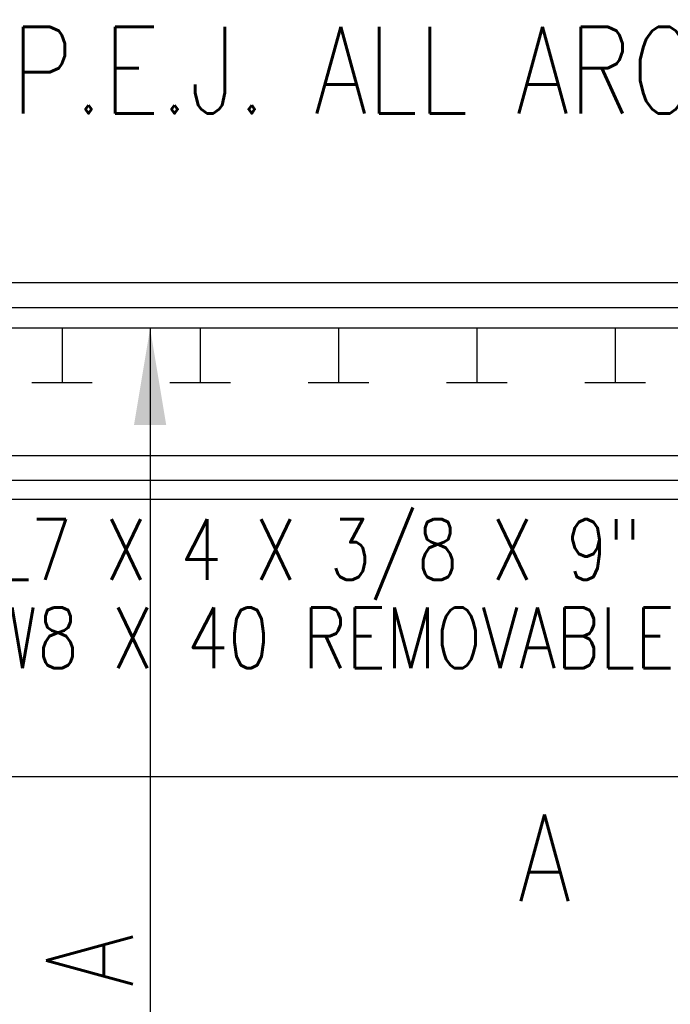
# Model space of a CAD drawing. Extents: x 0 to 7.6, y 0 to 9.85.
# Tile 9 of 39: x 4.15 to 4.91, y 2.9 to 4.04. Entities that reach past the tile are written whole.
import ezdxf

# ---------------------------------------------------------------- set-up
doc = ezdxf.new("R2010")
doc.units = 0
doc.header["$MEASUREMENT"] = 0
doc.layers.add('E-DETL', color=2, linetype='CONTINUOUS')
doc.layers.add('E-DETL-TEXT', color=3, linetype='CONTINUOUS')
doc.styles.add('ROMANS', font='ROMANS.SHX', dxfattribs={"width": 0.8})

msp = doc.modelspace()

# ---------------------------------------------------------------- linework, layer by layer
at = {"layer": 'E-DETL'}
for p, q in [((5.743, 3.7356), (3.618, 3.7356)), ((5.4744, 3.7068), (3.8906, 3.7068)), ((5.4744, 3.683), (3.8906, 3.683)), ((4.2031, 3.683), (4.2031, 3.6205)), ((4.3629, 3.683), (4.3629, 3.6205)), ((4.5227, 3.683), (4.5227, 3.6205)), ((4.6825, 3.683), (4.6825, 3.6205)), ((4.8423, 3.683), (4.8423, 3.6205)), ((4.1681, 3.6205), (4.2381, 3.6205)), ((4.3279, 3.6205), (4.3979, 3.6205)), ((4.4877, 3.6205), (4.5577, 3.6205)), ((4.6475, 3.6205), (4.7175, 3.6205)), ((4.8073, 3.6205), (4.8773, 3.6205)), ((5.4749, 3.5356), (3.8911, 3.5356)), ((5.4744, 3.5072), (3.8906, 3.5072)), ((5.4744, 3.485), (3.8906, 3.485))]:
    msp.add_line(p, q, dxfattribs=at)
at = {"layer": 'E-DETL-TEXT'}
for p, q in [((4.3049, 3.683), (4.3049, 2.4856)), ((4.0142, 3.1651), (5.3467, 3.1651))]:
    msp.add_line(p, q, dxfattribs=at)
msp.add_solid([(4.2863, 3.5714), (4.3235, 3.5714), (4.3049, 3.683)], dxfattribs=at)

# ---------------------------------------------------------------- texts
at = {"layer": 'E-DETL-TEXT', "style": 'ROMANS', "width": 0.8}
for s, height, p in [('1/2" P.E.J. ALL AROUND', 0.1, (3.8223, 3.9312)), ('L7 X 4 X 3/8 X 9" LONG', 0.07, (4.126, 3.3925)), ('W8 X 40 REMOVABLE', 0.07, (4.1168, 3.2905)), ('A', 0.1, (4.7298, 3.0213))]:
    msp.add_text(s, height=height, dxfattribs=at).set_placement(p)
msp.add_text('A', height=0.1, rotation=90.0001, dxfattribs=at).set_placement((4.2849, 2.9217))

doc.saveas('drawing.dxf')
